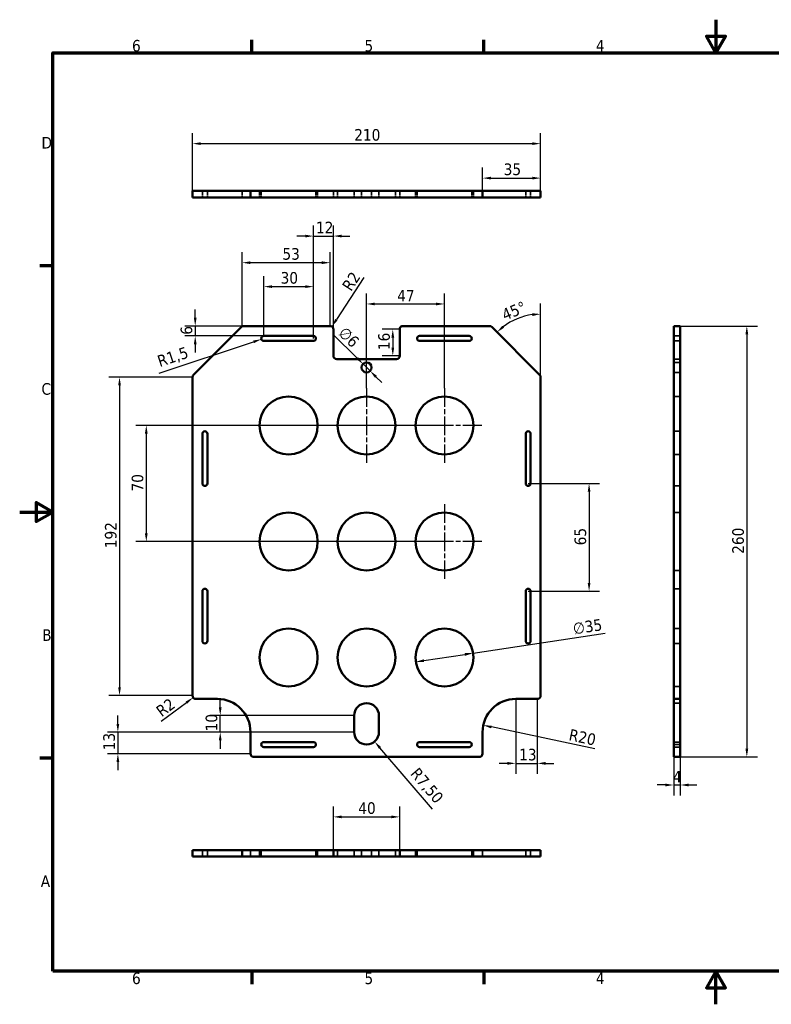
# Model space of a CAD drawing. Header units: millimetres. Extents: x 0 to 840, y 0 to 594.
# Tile 1 of 2: x 0 to 453, y 0 to 594. Entities that reach past the tile are written whole.
import ezdxf

# ---------------------------------------------------------------- set-up
doc = ezdxf.new("R2010")
doc.units = ezdxf.units.MM
doc.header["$LTSCALE"] = 2
doc.linetypes.add('CHAIN', pattern=[0.3543, 0.2362, -0.0295, 0.0591, -0.0295])
doc.linetypes.add('DASHED', pattern=[0.2068, 0.1655, -0.0413])
for name, color, linetype, lineweight in [('Border (ISO)', 7, 'Continuous', 70), ('Center Mark (ISO)', 7, 'Continuous', 25), ('Dimension (ISO)', 7, 'Continuous', 25), ('Hidden (ISO)', 7, 'DASHED', 35), ('Visible (ISO)', 7, 'Continuous', 50)]:
    doc.layers.add(name, color=color, linetype=linetype, lineweight=lineweight)
doc.styles.add('Note Text (ISO)', font='tahoma.ttf')
doc.dimstyles.new('Default (ISO)', dxfattribs={"dimscale": 2, "dimtxt": 3.5, "dimasz": 2.5, "dimexe": 3.175, "dimexo": 0, "dimgap": 0.762, "dimtad": 1, "dimrnd": 1e-08, "dimzin": 0, "dimtxsty": 'Note Text (ISO)', "dimcen": 0.09, "dimdle": 10, "dimclrd": 256, "dimclre": 256, "dimclrt": 256, "dimazin": 0, "dimtfac": 1.001486, "dimtmove": 0, "dimatfit": 3, "dimfxl": 1, "dimtolj": 1, "dimtzin": 0, "dimlwd": -1, "dimlwe": -1, "dimarcsym": 0})

# ---------------------------------------------------------------- blocks, each defined once
blk = doc.blocks.new('Borders Default Border')
at = {"layer": 'Border (ISO)'}
for p, q in [((70, 287), (70, 290.9)), ((140, 287), (140, 290.9)), ((10, 222.75), (6.1, 222.75)), ((10, 74.25), (6.1, 74.25)), ((70, 10), (70, 6.1)), ((140, 10), (140, 6.1))]:
    blk.add_line(p, q, dxfattribs=at)
at = {"layer": 'Border (ISO)', "flags": 128}
for points in [[(210, 297), (210, 287), (207.11, 292), (212.89, 292), (210, 287)], [(10, 10), (10, 287), (410, 287), (410, 10), (10, 10)], [(0, 148.5), (10, 148.5), (5, 151.39), (5, 145.61), (10, 148.5)], [(210, 0), (210, 10), (207.11, 5), (212.89, 5), (210, 10)]]:
    blk.add_lwpolyline(points, dxfattribs=at)
at = {"layer": 'Border (ISO)', "char_height": 3.5, "attachment_point": 7, "style": 'Note Text (ISO)'}
for s, insert in [('6', (33.88, 287.33)), ('5', (103.98, 287.33)), ('4', (173.78, 287.4)), ('D', (6.57, 258.13)), ('C', (6.56, 183.81)), ('B', (6.78, 109.63)), ('A', (6.36, 35.38)), ('6', (33.88, 6.03)), ('5', (103.98, 6.03)), ('4', (173.78, 6.1))]:
    blk.add_mtext(s, dxfattribs=dict(at, insert=insert))
blk = doc.blocks.new('*D6')
at = {"layer": 'Defpoints', "color": 0}
for p in [(314.22, 498.43), (279.22, 490.69), (314.22, 490.69)]:
    blk.add_point(p, dxfattribs=at)
at = {"layer": 'Dimension (ISO)'}
for p, q in [((279.22, 490.69), (279.22, 504.78)), ((314.22, 490.69), (314.22, 504.78)), ((284.22, 498.43), (309.22, 498.43))]:
    blk.add_line(p, q, dxfattribs=at)
for points in [[(284.22, 499.26), (284.22, 497.6), (279.22, 498.43)], [(309.22, 499.26), (309.22, 497.6), (314.22, 498.43)]]:
    blk.add_solid(points, dxfattribs=at)
at = {"layer": 'Dimension (ISO)', "insert": (291.95, 507.25), "char_height": 7, "attachment_point": 1, "style": 'Note Text (ISO)'}
blk.add_mtext('\\A1;35', dxfattribs=at)
blk = doc.blocks.new('*D7')
at = {"layer": 'Defpoints', "color": 0}
for p in [(314.22, 519.22), (104.22, 490.69), (314.22, 490.69)]:
    blk.add_point(p, dxfattribs=at)
at = {"layer": 'Dimension (ISO)'}
for p, q in [((104.22, 490.69), (104.22, 525.57)), ((314.22, 490.69), (314.22, 525.57)), ((109.22, 519.22), (309.22, 519.22))]:
    blk.add_line(p, q, dxfattribs=at)
for points in [[(109.22, 520.05), (109.22, 518.39), (104.22, 519.22)], [(309.22, 520.05), (309.22, 518.39), (314.22, 519.22)]]:
    blk.add_solid(points, dxfattribs=at)
at = {"layer": 'Dimension (ISO)', "insert": (201.79, 528.04), "char_height": 7, "attachment_point": 1, "style": 'Note Text (ISO)'}
blk.add_mtext('\\A1;210', dxfattribs=at)
blk = doc.blocks.new('*D8')
at = {"layer": 'Defpoints', "color": 0}
for p in [(304.59, 415.13), (313.64, 379.78), (314.22, 379.22), (314.22, 379.2)]:
    blk.add_point(p, dxfattribs=at)
at = {"layer": 'Dimension (ISO)'}
blk.add_line((314.22, 379.22), (314.22, 422.74), dxfattribs=at)
blk.add_arc((314.22, 379.2), 37.19, 97.70793, 127.29207, dxfattribs=at)
for points in [[(309.18, 416.89), (309.29, 415.23), (314.22, 416.39)], [(292.23, 408.16), (291.14, 409.42), (287.92, 405.5)]]:
    blk.add_solid(points, dxfattribs=at)
at = {"layer": 'Dimension (ISO)', "insert": (290.03, 418.82), "char_height": 7, "attachment_point": 1, "rotation": 22.5, "style": 'Note Text (ISO)'}
blk.add_mtext('\\A1;45°', dxfattribs=at)
blk = doc.blocks.new('*D9')
at = {"layer": 'Defpoints', "color": 0}
for p in [(279.65, 168.33), (299.22, 164.2)]:
    blk.add_point(p, dxfattribs=at)
at = {"layer": 'Dimension (ISO)'}
blk.add_line((346.96, 154.11), (284.55, 167.3), dxfattribs=at)
blk.add_solid([(284.72, 168.11), (284.37, 166.48), (279.65, 168.33)], dxfattribs=at)
at = {"layer": 'Dimension (ISO)', "insert": (332.24, 166.23), "char_height": 7, "attachment_point": 1, "rotation": 348.06692, "style": 'Note Text (ISO)'}
blk.add_mtext('\\A1;R20', dxfattribs=at)
blk = doc.blocks.new('*D10')
at = {"layer": 'Defpoints', "color": 0}
for p in [(104.22, 378.37), (60.22, 186.2), (104.22, 186.2)]:
    blk.add_point(p, dxfattribs=at)
at = {"layer": 'Dimension (ISO)'}
for p, q in [((104.22, 378.37), (53.87, 378.37)), ((60.22, 373.37), (60.22, 191.2)), ((104.22, 186.2), (53.87, 186.2))]:
    blk.add_line(p, q, dxfattribs=at)
for points in [[(59.39, 373.37), (61.05, 373.37), (60.22, 378.37)], [(59.39, 191.2), (61.05, 191.2), (60.22, 186.2)]]:
    blk.add_solid(points, dxfattribs=at)
at = {"layer": 'Dimension (ISO)', "insert": (51.42, 275.14), "char_height": 7, "attachment_point": 1, "rotation": 90, "style": 'Note Text (ISO)'}
blk.add_mtext('\\A1;192', dxfattribs=at)
blk = doc.blocks.new('*D11')
at = {"layer": 'Defpoints', "color": 0}
for p in [(134.22, 409.2), (105.88, 403.2), (147.22, 403.2)]:
    blk.add_point(p, dxfattribs=at)
at = {"layer": 'Dimension (ISO)'}
for p, q in [((105.88, 414.2), (105.88, 419.2)), ((134.22, 409.2), (99.53, 409.2)), ((105.88, 409.2), (105.88, 403.2)), ((147.22, 403.2), (99.53, 403.2)), ((105.88, 398.2), (105.88, 393.2))]:
    blk.add_line(p, q, dxfattribs=at)
for points in [[(105.05, 414.2), (106.72, 414.2), (105.88, 409.2)], [(105.05, 398.2), (106.72, 398.2), (105.88, 403.2)]]:
    blk.add_solid(points, dxfattribs=at)
at = {"layer": 'Dimension (ISO)', "insert": (97.08, 403.93), "char_height": 7, "attachment_point": 1, "rotation": 90, "style": 'Note Text (ISO)'}
blk.add_mtext('\\A1;6', dxfattribs=at)
blk = doc.blocks.new('*D12')
at = {"layer": 'Defpoints', "color": 0}
for p in [(104.61, 185.01), (106.22, 186.2)]:
    blk.add_point(p, dxfattribs=at)
at = {"layer": 'Dimension (ISO)'}
blk.add_line((85.4, 170.77), (100.6, 182.03), dxfattribs=at)
blk.add_solid([(100.1, 182.7), (101.09, 181.36), (104.61, 185.01)], dxfattribs=at)
at = {"layer": 'Dimension (ISO)', "insert": (81.47, 178.65), "char_height": 7, "attachment_point": 1, "rotation": 36.53536, "style": 'Note Text (ISO)'}
blk.add_mtext('\\A1;R2', dxfattribs=at)
blk = doc.blocks.new('*D13')
at = {"layer": 'Defpoints', "color": 0}
for p in [(256.22, 349.2), (76.36, 279.2), (256.22, 279.2)]:
    blk.add_point(p, dxfattribs=at)
at = {"layer": 'Dimension (ISO)'}
for p, q in [((256.22, 349.2), (70.01, 349.2)), ((76.36, 344.2), (76.36, 284.2)), ((256.22, 279.2), (70.01, 279.2))]:
    blk.add_line(p, q, dxfattribs=at)
for points in [[(75.52, 344.2), (77.19, 344.2), (76.36, 349.2)], [(75.52, 284.2), (77.19, 284.2), (76.36, 279.2)]]:
    blk.add_solid(points, dxfattribs=at)
at = {"layer": 'Dimension (ISO)', "insert": (67.55, 309.37), "char_height": 7, "attachment_point": 1, "rotation": 90, "style": 'Note Text (ISO)'}
blk.add_mtext('\\A1;70', dxfattribs=at)
blk = doc.blocks.new('*D14')
at = {"layer": 'Defpoints', "color": 0}
for p in [(229.22, 113.07), (189.22, 93.07), (229.22, 93.07)]:
    blk.add_point(p, dxfattribs=at)
at = {"layer": 'Dimension (ISO)'}
for p, q in [((189.22, 93.07), (189.22, 119.42)), ((229.22, 93.07), (229.22, 119.42)), ((194.22, 113.07), (224.22, 113.07))]:
    blk.add_line(p, q, dxfattribs=at)
for points in [[(194.22, 113.9), (194.22, 112.24), (189.22, 113.07)], [(224.22, 113.9), (224.22, 112.24), (229.22, 113.07)]]:
    blk.add_solid(points, dxfattribs=at)
at = {"layer": 'Dimension (ISO)', "insert": (204.25, 121.88), "char_height": 7, "attachment_point": 1, "style": 'Note Text (ISO)'}
blk.add_mtext('\\A1;40', dxfattribs=at)
blk = doc.blocks.new('*D15')
at = {"layer": 'Defpoints', "color": 0}
for p in [(134.22, 447.4), (134.22, 409.2), (187.22, 409.2)]:
    blk.add_point(p, dxfattribs=at)
at = {"layer": 'Dimension (ISO)'}
for p, q in [((134.22, 409.2), (134.22, 453.75)), ((187.22, 409.2), (187.22, 453.75)), ((182.22, 447.4), (139.22, 447.4))]:
    blk.add_line(p, q, dxfattribs=at)
for points in [[(139.22, 448.23), (139.22, 446.57), (134.22, 447.4)], [(182.22, 448.23), (182.22, 446.57), (187.22, 447.4)]]:
    blk.add_solid(points, dxfattribs=at)
at = {"layer": 'Dimension (ISO)', "insert": (158.48, 456.21), "char_height": 7, "attachment_point": 1, "style": 'Note Text (ISO)'}
blk.add_mtext('\\A1;53', dxfattribs=at)
blk = doc.blocks.new('*D16')
at = {"layer": 'Defpoints', "color": 0}
for p in [(187.22, 407.2), (188.31, 408.87)]:
    blk.add_point(p, dxfattribs=at)
at = {"layer": 'Dimension (ISO)'}
blk.add_line((207.62, 438.51), (191.04, 413.06), dxfattribs=at)
blk.add_solid([(190.34, 413.52), (191.74, 412.61), (188.31, 408.87)], dxfattribs=at)
at = {"layer": 'Dimension (ISO)', "insert": (194.01, 433.5), "char_height": 7, "attachment_point": 1, "rotation": 56.91976, "style": 'Note Text (ISO)'}
blk.add_mtext('\\A1;R2', dxfattribs=at)
blk = doc.blocks.new('*D17')
at = {"layer": 'Defpoints', "color": 0}
for p in [(229.22, 407.2), (225.06, 391.2), (229.22, 391.2)]:
    blk.add_point(p, dxfattribs=at)
at = {"layer": 'Dimension (ISO)'}
for p, q in [((229.22, 407.2), (218.71, 407.2)), ((225.06, 402.2), (225.06, 396.2)), ((229.22, 391.2), (218.71, 391.2))]:
    blk.add_line(p, q, dxfattribs=at)
for points in [[(224.23, 402.2), (225.9, 402.2), (225.06, 407.2)], [(224.23, 396.2), (225.9, 396.2), (225.06, 391.2)]]:
    blk.add_solid(points, dxfattribs=at)
at = {"layer": 'Dimension (ISO)', "insert": (216.26, 394.63), "char_height": 7, "attachment_point": 1, "rotation": 90, "style": 'Note Text (ISO)'}
blk.add_mtext('\\A1;16', dxfattribs=at)
blk = doc.blocks.new('*D18')
at = {"layer": 'Defpoints', "color": 0}
for p in [(207.09, 386.31), (211.35, 382.09)]:
    blk.add_point(p, dxfattribs=at)
at = {"layer": 'Dimension (ISO)'}
for p, q in [((203.54, 389.83), (189.18, 404.04)), ((211.35, 382.09), (207.09, 386.31)), ((214.91, 378.57), (218.46, 375.05))]:
    blk.add_line(p, q, dxfattribs=at)
for points in [[(204.12, 390.42), (202.95, 389.23), (207.09, 386.31)], [(215.49, 379.16), (214.32, 377.98), (211.35, 382.09)]]:
    blk.add_solid(points, dxfattribs=at)
at = {"layer": 'Dimension (ISO)', "insert": (196.64, 409.41), "char_height": 7, "attachment_point": 1, "rotation": 315.28056, "style": 'Note Text (ISO)'}
blk.add_mtext('\\A1;∅6', dxfattribs=at)
blk = doc.blocks.new('*D19')
at = {"layer": 'Defpoints', "color": 0}
for p in [(256.22, 422.49), (209.22, 371.7), (256.22, 371.7)]:
    blk.add_point(p, dxfattribs=at)
at = {"layer": 'Dimension (ISO)'}
for p, q in [((209.22, 371.7), (209.22, 428.84)), ((256.22, 371.7), (256.22, 428.84)), ((214.22, 422.49), (251.22, 422.49))]:
    blk.add_line(p, q, dxfattribs=at)
for points in [[(214.22, 423.32), (214.22, 421.66), (209.22, 422.49)], [(251.22, 423.32), (251.22, 421.66), (256.22, 422.49)]]:
    blk.add_solid(points, dxfattribs=at)
at = {"layer": 'Dimension (ISO)', "insert": (227.73, 431.01), "char_height": 7, "attachment_point": 1, "style": 'Note Text (ISO)'}
blk.add_mtext('\\A1;47', dxfattribs=at)
blk = doc.blocks.new('*D20')
at = {"layer": 'Defpoints', "color": 0}
for p in [(139.22, 164.2), (59.22, 151.2), (139.22, 151.2)]:
    blk.add_point(p, dxfattribs=at)
at = {"layer": 'Dimension (ISO)'}
for p, q in [((59.22, 169.2), (59.22, 174.2)), ((139.22, 164.2), (52.87, 164.2)), ((59.22, 164.2), (59.22, 151.2)), ((139.22, 151.2), (52.87, 151.2)), ((59.22, 146.2), (59.22, 141.2))]:
    blk.add_line(p, q, dxfattribs=at)
for points in [[(58.39, 169.2), (60.05, 169.2), (59.22, 164.2)], [(58.39, 146.2), (60.05, 146.2), (59.22, 151.2)]]:
    blk.add_solid(points, dxfattribs=at)
at = {"layer": 'Dimension (ISO)', "insert": (50.41, 153.25), "char_height": 7, "attachment_point": 1, "rotation": 90, "style": 'Note Text (ISO)'}
blk.add_mtext('\\A1;13', dxfattribs=at)
blk = doc.blocks.new('*D21')
at = {"layer": 'Defpoints', "color": 0}
for p in [(299.22, 184.2), (312.22, 184.2), (312.22, 145.35)]:
    blk.add_point(p, dxfattribs=at)
at = {"layer": 'Dimension (ISO)'}
for p, q in [((299.22, 184.2), (299.22, 139)), ((312.22, 184.2), (312.22, 139)), ((294.22, 145.35), (289.22, 145.35)), ((299.22, 145.35), (312.22, 145.35)), ((317.22, 145.35), (322.22, 145.35))]:
    blk.add_line(p, q, dxfattribs=at)
for points in [[(294.22, 146.19), (294.22, 144.52), (299.22, 145.35)], [(317.22, 146.19), (317.22, 144.52), (312.22, 145.35)]]:
    blk.add_solid(points, dxfattribs=at)
at = {"layer": 'Dimension (ISO)', "insert": (301.27, 154.17), "char_height": 7, "attachment_point": 1, "style": 'Note Text (ISO)'}
blk.add_mtext('\\A1;13', dxfattribs=at)
blk = doc.blocks.new('*D22')
at = {"layer": 'Defpoints', "color": 0}
for p in [(398.49, 409.2), (398.49, 149.2), (438.63, 149.2)]:
    blk.add_point(p, dxfattribs=at)
at = {"layer": 'Dimension (ISO)'}
for p, q in [((398.49, 409.2), (444.98, 409.2)), ((438.63, 404.2), (438.63, 154.2)), ((398.49, 149.2), (444.98, 149.2))]:
    blk.add_line(p, q, dxfattribs=at)
for points in [[(437.8, 404.2), (439.47, 404.2), (438.63, 409.2)], [(437.8, 154.2), (439.47, 154.2), (438.63, 149.2)]]:
    blk.add_solid(points, dxfattribs=at)
at = {"layer": 'Dimension (ISO)', "insert": (429.82, 271.77), "char_height": 7, "attachment_point": 1, "rotation": 90, "style": 'Note Text (ISO)'}
blk.add_mtext('\\A1;260', dxfattribs=at)
blk = doc.blocks.new('*D23')
at = {"layer": 'Defpoints', "color": 0}
for p in [(394.49, 149.2), (398.49, 149.2), (398.49, 132.31)]:
    blk.add_point(p, dxfattribs=at)
at = {"layer": 'Dimension (ISO)'}
for p, q in [((394.49, 149.2), (394.49, 125.96)), ((398.49, 149.2), (398.49, 125.96)), ((389.49, 132.31), (384.49, 132.31)), ((394.49, 132.31), (398.49, 132.31)), ((403.49, 132.31), (408.49, 132.31))]:
    blk.add_line(p, q, dxfattribs=at)
for points in [[(389.49, 133.14), (389.49, 131.47), (394.49, 132.31)], [(403.49, 133.14), (403.49, 131.47), (398.49, 132.31)]]:
    blk.add_solid(points, dxfattribs=at)
at = {"layer": 'Dimension (ISO)', "insert": (394.08, 140.83), "char_height": 7, "attachment_point": 1, "style": 'Note Text (ISO)'}
blk.add_mtext('\\A1;4', dxfattribs=at)
blk = doc.blocks.new('*D24')
at = {"layer": 'Defpoints', "color": 0}
for p in [(177.22, 432.95), (147.22, 403.2), (177.22, 403.2)]:
    blk.add_point(p, dxfattribs=at)
at = {"layer": 'Dimension (ISO)'}
for p, q in [((147.22, 403.2), (147.22, 439.3)), ((177.22, 403.2), (177.22, 439.3)), ((152.22, 432.95), (172.22, 432.95))]:
    blk.add_line(p, q, dxfattribs=at)
for points in [[(152.22, 433.78), (152.22, 432.12), (147.22, 432.95)], [(172.22, 433.78), (172.22, 432.12), (177.22, 432.95)]]:
    blk.add_solid(points, dxfattribs=at)
at = {"layer": 'Dimension (ISO)', "insert": (157.39, 441.77), "char_height": 7, "attachment_point": 1, "style": 'Note Text (ISO)'}
blk.add_mtext('\\A1;30', dxfattribs=at)
blk = doc.blocks.new('*D25')
at = {"layer": 'Defpoints', "color": 0}
for p in [(145.8, 401.23), (147.22, 401.7)]:
    blk.add_point(p, dxfattribs=at)
at = {"layer": 'Dimension (ISO)'}
blk.add_line((84.07, 380.79), (141.05, 399.65), dxfattribs=at)
blk.add_solid([(140.79, 400.45), (141.31, 398.86), (145.8, 401.23)], dxfattribs=at)
at = {"layer": 'Dimension (ISO)', "insert": (82.29, 391.03), "char_height": 7, "attachment_point": 1, "rotation": 18.3208, "style": 'Note Text (ISO)'}
blk.add_mtext('\\A1;R1,5', dxfattribs=at)
blk = doc.blocks.new('*D26')
at = {"layer": 'Defpoints', "color": 0}
for p in [(189.22, 463.46), (189.22, 407.2), (177.22, 401.7)]:
    blk.add_point(p, dxfattribs=at)
at = {"layer": 'Dimension (ISO)'}
for p, q in [((177.22, 401.7), (177.22, 469.81)), ((189.22, 407.2), (189.22, 469.81)), ((172.22, 463.46), (167.22, 463.46)), ((177.22, 463.46), (189.22, 463.46)), ((194.22, 463.46), (199.22, 463.46))]:
    blk.add_line(p, q, dxfattribs=at)
for points in [[(172.22, 464.3), (172.22, 462.63), (177.22, 463.46)], [(194.22, 464.3), (194.22, 462.63), (189.22, 463.46)]]:
    blk.add_solid(points, dxfattribs=at)
at = {"layer": 'Dimension (ISO)', "insert": (178.71, 472.13), "char_height": 7, "attachment_point": 1, "style": 'Note Text (ISO)'}
blk.add_mtext('\\A1;12', dxfattribs=at)
blk = doc.blocks.new('*D27')
at = {"layer": 'Defpoints', "color": 0}
for p in [(120.97, 174.2), (201.72, 174.2), (201.72, 164.2)]:
    blk.add_point(p, dxfattribs=at)
at = {"layer": 'Dimension (ISO)'}
for p, q in [((120.97, 179.2), (120.97, 184.2)), ((201.72, 174.2), (114.62, 174.2)), ((120.97, 164.2), (120.97, 174.2)), ((201.72, 164.2), (114.62, 164.2)), ((120.97, 159.2), (120.97, 154.2))]:
    blk.add_line(p, q, dxfattribs=at)
for points in [[(120.13, 179.2), (121.8, 179.2), (120.97, 174.2)], [(120.13, 159.2), (121.8, 159.2), (120.97, 164.2)]]:
    blk.add_solid(points, dxfattribs=at)
at = {"layer": 'Dimension (ISO)', "insert": (112.16, 164.67), "char_height": 7, "attachment_point": 1, "rotation": 90, "style": 'Note Text (ISO)'}
blk.add_mtext('\\A1;10', dxfattribs=at)
blk = doc.blocks.new('*D28')
at = {"layer": 'Defpoints', "color": 0}
for p in [(209.22, 164.2), (214.09, 158.49)]:
    blk.add_point(p, dxfattribs=at)
at = {"layer": 'Dimension (ISO)'}
blk.add_line((248.92, 117.63), (217.33, 154.69), dxfattribs=at)
blk.add_solid([(217.97, 155.23), (216.7, 154.14), (214.09, 158.49)], dxfattribs=at)
at = {"layer": 'Dimension (ISO)', "insert": (240.57, 143.47), "char_height": 7, "attachment_point": 1, "rotation": 310.44694, "style": 'Note Text (ISO)'}
blk.add_mtext('\\A1;R7,50', dxfattribs=at)
blk = doc.blocks.new('*D29')
at = {"layer": 'Defpoints', "color": 0}
for p in [(306.72, 314.2), (306.72, 249.2), (343.47, 249.2)]:
    blk.add_point(p, dxfattribs=at)
at = {"layer": 'Dimension (ISO)'}
for p, q in [((306.72, 314.2), (349.82, 314.2)), ((343.47, 309.2), (343.47, 254.2)), ((306.72, 249.2), (349.82, 249.2))]:
    blk.add_line(p, q, dxfattribs=at)
for points in [[(342.63, 309.2), (344.3, 309.2), (343.47, 314.2)], [(342.63, 254.2), (344.3, 254.2), (343.47, 249.2)]]:
    blk.add_solid(points, dxfattribs=at)
at = {"layer": 'Dimension (ISO)', "insert": (334.66, 276.89), "char_height": 7, "attachment_point": 1, "rotation": 90, "style": 'Note Text (ISO)'}
blk.add_mtext('\\A1;65', dxfattribs=at)
blk = doc.blocks.new('*D30')
at = {"layer": 'Defpoints', "color": 0}
for p in [(273.52, 211.82), (238.92, 206.58)]:
    blk.add_point(p, dxfattribs=at)
at = {"layer": 'Dimension (ISO)'}
for p, q in [((273.52, 211.82), (353.1, 223.86)), ((243.86, 207.33), (268.58, 211.07))]:
    blk.add_line(p, q, dxfattribs=at)
for points in [[(243.74, 208.15), (243.99, 206.5), (238.92, 206.58)], [(268.46, 211.89), (268.71, 210.24), (273.52, 211.82)]]:
    blk.add_solid(points, dxfattribs=at)
at = {"layer": 'Dimension (ISO)', "insert": (333.22, 230.01), "char_height": 7, "attachment_point": 1, "rotation": 8.60409, "style": 'Note Text (ISO)'}
blk.add_mtext('\\A1;∅35', dxfattribs=at)

msp = doc.modelspace()

# ---------------------------------------------------------------- linework, layer by layer
at = {"layer": 'Center Mark (ISO)', "linetype": 'CHAIN', "ltscale": 23.990969}
for p, q in [((209.222, 371.698), (209.222, 326.698)), ((256.222, 371.698), (256.222, 326.698)), ((231.722, 349.198), (186.722, 349.198)), ((278.722, 349.198), (233.722, 349.198)), ((256.222, 301.698), (256.222, 256.698)), ((278.722, 279.198), (233.722, 279.198))]:
    msp.add_line(p, q, dxfattribs=at)
at = {"layer": 'Dimension (ISO)'}
msp.add_line((314.222, 378.369), (314.222, 379.198), dxfattribs=at)
at = {"layer": 'Hidden (ISO)', "ltscale": 3.807451}
for p, q in [((110.222, 490.688), (110.222, 486.688)), ((110.222, 490.688), (110.222, 486.688)), ((113.222, 490.688), (113.222, 486.688)), ((113.222, 490.688), (113.222, 486.688)), ((134.222, 486.688), (134.222, 490.688)), ((134.222, 486.688), (134.222, 490.688)), ((144.722, 490.688), (144.722, 486.688)), ((144.722, 490.688), (144.722, 486.688)), ((145.722, 490.688), (145.722, 486.688)), ((145.722, 490.688), (145.722, 486.688)), ((178.722, 490.688), (178.722, 486.688)), ((178.722, 490.688), (178.722, 486.688)), ((179.722, 490.688), (179.722, 486.688)), ((179.722, 490.688), (179.722, 486.688)), ((189.222, 486.688), (189.222, 490.688)), ((189.222, 486.688), (189.222, 490.688)), ((191.722, 490.688), (191.722, 486.688)), ((191.722, 490.688), (191.722, 486.688)), ((201.722, 486.688), (201.722, 490.688)), ((201.722, 486.688), (201.722, 490.688)), ((206.222, 486.688), (206.222, 490.688)), ((206.222, 486.688), (206.222, 490.688)), ((212.222, 486.688), (212.222, 490.688)), ((212.222, 486.688), (212.222, 490.688)), ((216.722, 486.688), (216.722, 490.688)), ((216.722, 486.688), (216.722, 490.688)), ((226.722, 490.688), (226.722, 486.688)), ((226.722, 490.688), (226.722, 486.688)), ((229.222, 486.688), (229.222, 490.688)), ((229.222, 486.688), (229.222, 490.688)), ((238.722, 490.688), (238.722, 486.688)), ((238.722, 490.688), (238.722, 486.688)), ((239.722, 490.688), (239.722, 486.688)), ((239.722, 490.688), (239.722, 486.688)), ((272.722, 490.688), (272.722, 486.688)), ((272.722, 490.688), (272.722, 486.688)), ((273.722, 490.688), (273.722, 486.688)), ((273.722, 490.688), (273.722, 486.688)), ((305.222, 490.688), (305.222, 486.688)), ((305.222, 490.688), (305.222, 486.688)), ((308.222, 490.688), (308.222, 486.688)), ((308.222, 490.688), (308.222, 486.688)), ((398.494, 403.198), (394.494, 403.198)), ((398.494, 400.198), (394.494, 400.198)), ((394.494, 389.198), (398.494, 389.198)), ((394.494, 387.198), (398.494, 387.198)), ((394.494, 381.198), (398.494, 381.198)), ((398.494, 366.698), (394.494, 366.698)), ((398.494, 345.698), (394.494, 345.698)), ((398.494, 331.698), (394.494, 331.698)), ((398.494, 312.698), (394.494, 312.698)), ((398.494, 296.698), (394.494, 296.698)), ((398.494, 261.698), (394.494, 261.698)), ((398.494, 250.698), (394.494, 250.698)), ((398.494, 226.698), (394.494, 226.698)), ((398.494, 217.698), (394.494, 217.698)), ((398.494, 191.698), (394.494, 191.698)), ((394.494, 181.698), (398.494, 181.698)), ((398.494, 158.198), (394.494, 158.198)), ((394.494, 156.698), (398.494, 156.698)), ((398.494, 155.198), (394.494, 155.198)), ((110.222, 89.07), (110.222, 93.07)), ((113.222, 89.07), (113.222, 93.07)), ((139.222, 93.07), (139.222, 89.07)), ((144.722, 89.07), (144.722, 93.07)), ((145.722, 89.07), (145.722, 93.07)), ((178.722, 89.07), (178.722, 93.07)), ((179.722, 89.07), (179.722, 93.07)), ((191.722, 89.07), (191.722, 93.07)), ((201.722, 93.07), (201.722, 89.07)), ((206.222, 93.07), (206.222, 89.07)), ((212.222, 93.07), (212.222, 89.07)), ((216.722, 93.07), (216.722, 89.07)), ((226.722, 89.07), (226.722, 93.07)), ((238.722, 89.07), (238.722, 93.07)), ((239.722, 89.07), (239.722, 93.07)), ((272.722, 89.07), (272.722, 93.07)), ((273.722, 89.07), (273.722, 93.07)), ((279.222, 93.07), (279.222, 89.07)), ((305.222, 89.07), (305.222, 93.07)), ((308.222, 89.07), (308.222, 93.07))]:
    msp.add_line(p, q, dxfattribs=at)
at = {"layer": 'Visible (ISO)'}
for p, q in [((106.222, 490.688), (104.222, 490.688)), ((104.222, 486.688), (104.222, 490.688)), ((106.222, 490.688), (104.222, 490.688)), ((104.222, 486.688), (104.222, 490.688)), ((106.222, 490.688), (119.222, 490.688)), ((106.222, 490.688), (119.222, 490.688)), ((119.222, 490.688), (139.222, 490.688)), ((119.222, 490.688), (139.222, 490.688)), ((141.222, 490.688), (139.222, 490.688)), ((139.222, 486.688), (139.222, 490.688)), ((141.222, 490.688), (139.222, 490.688)), ((139.222, 486.688), (139.222, 490.688)), ((141.222, 490.688), (277.222, 490.688)), ((141.222, 490.688), (277.222, 490.688)), ((279.222, 490.688), (277.222, 490.688)), ((279.222, 490.688), (277.222, 490.688)), ((279.222, 490.688), (299.222, 490.688)), ((279.222, 486.688), (279.222, 490.688)), ((279.222, 490.688), (299.222, 490.688)), ((279.222, 486.688), (279.222, 490.688)), ((299.222, 490.688), (312.222, 490.688)), ((299.222, 490.688), (312.222, 490.688)), ((314.222, 490.688), (312.222, 490.688)), ((314.222, 490.688), (312.222, 490.688)), ((314.222, 486.688), (314.222, 490.688)), ((314.222, 486.688), (314.222, 490.688)), ((106.222, 486.688), (104.222, 486.688)), ((106.222, 486.688), (104.222, 486.688)), ((106.222, 486.688), (119.222, 486.688)), ((106.222, 486.688), (119.222, 486.688)), ((119.222, 486.688), (139.222, 486.688)), ((119.222, 486.688), (139.222, 486.688)), ((141.222, 486.688), (139.222, 486.688)), ((141.222, 486.688), (139.222, 486.688)), ((141.222, 486.688), (277.222, 486.688)), ((141.222, 486.688), (277.222, 486.688)), ((279.222, 486.688), (277.222, 486.688)), ((279.222, 486.688), (277.222, 486.688)), ((279.222, 486.688), (299.222, 486.688)), ((279.222, 486.688), (299.222, 486.688)), ((299.222, 486.688), (312.222, 486.688)), ((299.222, 486.688), (312.222, 486.688)), ((314.222, 486.688), (312.222, 486.688)), ((314.222, 486.688), (312.222, 486.688)), ((134.222, 409.198), (104.807, 379.784)), ((187.222, 409.198), (134.222, 409.198)), ((189.222, 391.198), (189.222, 407.198)), ((229.222, 407.198), (229.222, 391.198)), ((283.393, 409.198), (231.222, 409.198)), ((313.636, 379.784), (284.807, 408.612)), ((394.494, 409.198), (398.494, 409.198)), ((394.494, 409.198), (394.494, 379.784)), ((398.494, 409.198), (398.494, 379.784)), ((147.222, 403.198), (177.222, 403.198)), ((177.222, 400.198), (147.222, 400.198)), ((241.222, 403.198), (271.222, 403.198)), ((271.222, 400.198), (241.222, 400.198)), ((227.222, 389.198), (191.222, 389.198)), ((104.222, 378.369), (104.222, 186.198)), ((314.222, 186.198), (314.222, 378.369)), ((394.494, 378.369), (394.494, 379.784)), ((394.494, 378.369), (394.494, 186.198)), ((398.494, 378.369), (398.494, 379.784)), ((398.494, 378.369), (398.494, 186.198)), ((110.222, 314.198), (110.222, 344.198)), ((113.222, 344.198), (113.222, 314.198)), ((305.222, 314.198), (305.222, 344.198)), ((308.222, 344.198), (308.222, 314.198)), ((110.222, 219.198), (110.222, 249.198)), ((113.222, 249.198), (113.222, 219.198)), ((305.222, 219.198), (305.222, 249.198)), ((308.222, 249.198), (308.222, 219.198)), ((106.222, 184.198), (119.222, 184.198)), ((299.222, 184.198), (312.222, 184.198)), ((394.494, 184.198), (394.494, 186.198)), ((394.494, 184.198), (394.494, 164.198)), ((394.494, 184.198), (398.494, 184.198)), ((398.494, 184.198), (398.494, 186.198)), ((398.494, 184.198), (398.494, 164.198)), ((201.722, 164.198), (201.722, 174.198)), ((216.722, 174.198), (216.722, 164.198)), ((139.222, 164.198), (139.222, 151.198)), ((279.222, 151.198), (279.222, 164.198)), ((394.494, 164.198), (394.494, 151.198)), ((398.494, 164.198), (398.494, 151.198)), ((147.222, 158.198), (177.222, 158.198)), ((177.222, 155.198), (147.222, 155.198)), ((241.222, 158.198), (271.222, 158.198)), ((271.222, 155.198), (241.222, 155.198)), ((141.222, 149.198), (277.222, 149.198)), ((394.494, 149.198), (394.494, 151.198)), ((394.494, 149.198), (398.494, 149.198)), ((398.494, 149.198), (398.494, 151.198)), ((104.222, 93.07), (104.222, 89.07)), ((104.222, 93.07), (104.807, 93.07)), ((134.222, 93.07), (104.807, 93.07)), ((187.222, 93.07), (134.222, 93.07)), ((134.222, 93.07), (134.222, 89.07)), ((187.222, 93.07), (189.222, 93.07)), ((189.222, 93.07), (189.222, 89.07)), ((191.222, 93.07), (189.222, 93.07)), ((227.222, 93.07), (191.222, 93.07)), ((229.222, 93.07), (227.222, 93.07)), ((229.222, 93.07), (229.222, 89.07)), ((229.222, 93.07), (231.222, 93.07)), ((283.393, 93.07), (231.222, 93.07)), ((283.393, 93.07), (284.807, 93.07)), ((313.636, 93.07), (284.807, 93.07)), ((313.636, 93.07), (314.222, 93.07)), ((314.222, 93.07), (314.222, 89.07)), ((104.222, 89.07), (104.807, 89.07)), ((134.222, 89.07), (104.807, 89.07)), ((187.222, 89.07), (134.222, 89.07)), ((187.222, 89.07), (189.222, 89.07)), ((191.222, 89.07), (189.222, 89.07)), ((227.222, 89.07), (191.222, 89.07)), ((229.222, 89.07), (227.222, 89.07)), ((229.222, 89.07), (231.222, 89.07)), ((283.393, 89.07), (231.222, 89.07)), ((283.393, 89.07), (284.807, 89.07)), ((313.636, 89.07), (284.807, 89.07)), ((313.636, 89.07), (314.222, 89.07))]:
    msp.add_line(p, q, dxfattribs=at)
for centre, radius in [((209.222, 384.198), 3), ((162.222, 349.198), 17.5), ((209.222, 349.198), 17.5), ((256.222, 349.198), 17.5), ((162.222, 279.198), 17.5), ((209.222, 279.198), 17.5), ((256.222, 279.198), 17.5), ((162.222, 209.198), 17.5), ((209.222, 209.198), 17.5), ((256.222, 209.198), 17.5)]:
    msp.add_circle(centre, radius, dxfattribs=at)
for centre, radius, start, end in [((187.222, 407.198), 2, 0, 90), ((231.222, 407.198), 2, 90, 180), ((283.393, 407.198), 2, 45, 90), ((147.222, 401.698), 1.5, 90, 270), ((177.222, 401.698), 1.5, 270, 90), ((241.222, 401.698), 1.5, 90, 270), ((271.222, 401.698), 1.5, 270, 90), ((191.222, 391.198), 2, 180, 270), ((227.222, 391.198), 2, 270, 0), ((106.222, 378.369), 2, 135, 180), ((312.222, 378.369), 2, 0, 45), ((111.722, 344.198), 1.5, 0, 180), ((306.722, 344.198), 1.5, 0, 180), ((111.722, 314.198), 1.5, 180, 0), ((306.722, 314.198), 1.5, 180, 0), ((111.722, 249.198), 1.5, 0, 180), ((306.722, 249.198), 1.5, 0, 180), ((111.722, 219.198), 1.5, 180, 0), ((306.722, 219.198), 1.5, 180, 0), ((106.222, 186.198), 2, 180, 270), ((119.222, 164.198), 20, 0, 90), ((299.222, 164.198), 20, 90, 180), ((312.222, 186.198), 2, 270, 0), ((209.222, 174.198), 7.5, 0, 180), ((209.222, 164.198), 7.5, 180, 0), ((147.222, 156.698), 1.5, 90, 270), ((177.222, 156.698), 1.5, 270, 90), ((241.222, 156.698), 1.5, 90, 270), ((271.222, 156.698), 1.5, 270, 90), ((141.222, 151.198), 2, 180, 270), ((277.222, 151.198), 2, 270, 0)]:
    msp.add_arc(centre, radius, start, end, dxfattribs=at)

# ---------------------------------------------------------------- block references
at = {"xscale": 2, "yscale": 2, "zscale": 2}
msp.add_blockref('Borders Default Border', (0, 0), dxfattribs=at)

# ---------------------------------------------------------------- dimensions: what is measured, and where the dimension line sits
at = {"layer": 'Dimension (ISO)'}
for base, p1, p2, override, picture, middle in [((314.222, 519.221), (104.222, 490.688), (314.222, 490.688), {"dimgap": 0.762, "dimdec": 0, "dimtol": 0, "dimlim": 0, "dimtp": 0, "dimtm": 0, "dimtdec": 2, "dimtofl": 0, "dimatfit": 1}, '*D7', (209.222, 519.221)), ((314.222, 498.431), (279.222, 490.688), (314.222, 490.688), {"dimgap": 0.762, "dimdec": 0, "dimtol": 0, "dimlim": 0, "dimtp": 0, "dimtm": 0, "dimtdec": 2, "dimtofl": 0, "dimatfit": 1}, '*D6', (296.722, 498.431)), ((189.222, 463.463), (177.222, 401.698), (189.222, 407.198), {"dimgap": 0.762, "dimdec": 0, "dimtol": 0, "dimlim": 0, "dimtp": 0, "dimtm": 0, "dimtdec": 2, "dimtofl": 1, "dimatfit": 1}, '*D26', (183.222, 463.463))]:
    dim = msp.add_linear_dim(base=base, p1=p1, p2=p2, dimstyle='Default (ISO)', override=override, dxfattribs=at)
    dim.commit()
    dim.dimension.update_dxf_attribs({"geometry": picture, "text_midpoint": middle, "dimtype": 160})
for base, p1, p2, angle, override, picture, middle in [((134.222, 447.399), (187.222, 409.198), (134.222, 409.198), 180, {"dimgap": 0.762, "dimdec": 0, "dimtol": 0, "dimlim": 0, "dimtp": 0, "dimtm": 0, "dimtdec": 2, "dimtofl": 0, "dimatfit": 1}, '*D15', (163.176, 447.399)), ((177.222, 432.95), (147.222, 403.198), (177.222, 403.198), 180, {"dimgap": 0.762, "dimdec": 0, "dimtol": 0, "dimlim": 0, "dimtp": 0, "dimtm": 0, "dimtdec": 2, "dimtofl": 0, "dimatfit": 1}, '*D24', (162.222, 432.95)), ((256.222, 422.49), (209.222, 371.698), (256.222, 371.698), 180, {"dimgap": 0.762, "dimdec": 0, "dimtol": 0, "dimlim": 0, "dimtp": 0, "dimtm": 0, "dimtdec": 2, "dimtofl": 0, "dimatfit": 1}, '*D19', (232.722, 422.49)), ((105.884, 403.198), (134.222, 409.198), (147.222, 403.198), 90, {"dimgap": 0.762, "dimdec": 0, "dimtol": 0, "dimlim": 0, "dimtp": 0, "dimtm": 0, "dimtdec": 2, "dimtofl": 1, "dimatfit": 1}, '*D11', (105.884, 406.198)), ((225.065, 391.198), (229.222, 407.198), (229.222, 391.198), 90, {"dimgap": 0.762, "dimdec": 0, "dimtol": 0, "dimlim": 0, "dimtp": 0, "dimtm": 0, "dimtdec": 2, "dimtofl": 0, "dimatfit": 1}, '*D17', (225.065, 399.198)), ((438.634, 149.198), (398.494, 409.198), (398.494, 149.198), 270, {"dimgap": 0.762, "dimdec": 0, "dimtol": 0, "dimlim": 0, "dimtp": 0, "dimtm": 0, "dimtdec": 2, "dimtofl": 0, "dimatfit": 1}, '*D22', (438.634, 279.198)), ((60.222, 186.198), (104.222, 378.369), (104.222, 186.198), 90, {"dimgap": 0.762, "dimdec": 0, "dimtol": 0, "dimlim": 0, "dimtp": 0, "dimtm": 0, "dimtdec": 2, "dimtofl": 0, "dimatfit": 1}, '*D10', (60.222, 282.284)), ((76.357, 279.198), (256.222, 349.198), (256.222, 279.198), 90, {"dimgap": 0.762, "dimdec": 0, "dimtol": 0, "dimlim": 0, "dimtp": 0, "dimtm": 0, "dimtdec": 2, "dimtofl": 0, "dimatfit": 1}, '*D13', (76.357, 314.198)), ((343.465, 249.198), (306.722, 314.198), (306.722, 249.198), 90, {"dimgap": 0.762, "dimdec": 0, "dimtol": 0, "dimlim": 0, "dimtp": 0, "dimtm": 0, "dimtdec": 2, "dimtofl": 0, "dimatfit": 1}, '*D29', (343.465, 281.698)), ((120.967, 174.198), (201.722, 164.198), (201.722, 174.198), 90, {"dimgap": 0.762, "dimdec": 0, "dimtol": 0, "dimlim": 0, "dimtp": 0, "dimtm": 0, "dimtdec": 2, "dimtofl": 1, "dimatfit": 1}, '*D27', (120.967, 169.198)), ((312.222, 145.354), (299.222, 184.198), (312.222, 184.198), 180, {"dimgap": 0.762, "dimdec": 0, "dimtol": 0, "dimlim": 0, "dimtp": 0, "dimtm": 0, "dimtdec": 2, "dimtofl": 1, "dimatfit": 1}, '*D21', (305.722, 145.354)), ((59.222, 151.198), (139.222, 164.198), (139.222, 151.198), 90, {"dimgap": 0.762, "dimdec": 0, "dimtol": 0, "dimlim": 0, "dimtp": 0, "dimtm": 0, "dimtdec": 2, "dimtofl": 1, "dimatfit": 1}, '*D20', (59.222, 157.698)), ((398.494, 132.306), (394.494, 149.198), (398.494, 149.198), 180, {"dimgap": 0.762, "dimdec": 0, "dimtol": 0, "dimlim": 0, "dimtp": 0, "dimtm": 0, "dimtdec": 2, "dimtofl": 1, "dimatfit": 1}, '*D23', (396.494, 132.306)), ((229.222, 113.07), (189.222, 93.07), (229.222, 93.07), 180, {"dimgap": 0.762, "dimdec": 0, "dimtol": 0, "dimlim": 0, "dimtp": 0, "dimtm": 0, "dimtdec": 2, "dimtofl": 0, "dimatfit": 1}, '*D14', (209.222, 113.07))]:
    dim = msp.add_linear_dim(base=base, p1=p1, p2=p2, angle=angle, dimstyle='Default (ISO)', override=override, dxfattribs=at)
    dim.commit()
    dim.dimension.update_dxf_attribs({"geometry": picture, "text_midpoint": middle, "dimtype": 160})
for center, mpoint, override, picture, middle in [((187.222, 407.198), (188.313, 408.874), {"dimgap": 0.762, "dimdec": 0, "dimlfac": 1, "dimcen": 0, "dimtol": 0, "dimlim": 0, "dimtp": 0, "dimtm": 0, "dimtdec": 2, "dimtofl": 0}, '*D16', (204.028, 432.998)), ((147.222, 401.698), (145.798, 401.226), {"dimgap": 0.762, "dimdec": 1, "dimlfac": 1, "dimcen": 0, "dimtol": 0, "dimlim": 0, "dimtp": 0, "dimtm": 0, "dimtdec": 2, "dimtofl": 0}, '*D25', (94.153, 384.126)), ((106.222, 186.198), (104.615, 185.007), {"dimgap": 0.762, "dimdec": 0, "dimlfac": 1, "dimcen": 0, "dimtol": 0, "dimlim": 0, "dimtp": 0, "dimtm": 0, "dimtdec": 2, "dimtofl": 0}, '*D12', (90.686, 174.687)), ((299.222, 164.198), (279.654, 168.333), {"dimgap": 0.762, "dimdec": 0, "dimlfac": 1, "dimcen": 0, "dimtol": 0, "dimlim": 0, "dimtp": 0, "dimtm": 0, "dimtdec": 2, "dimtofl": 0}, '*D9', (337.941, 156.015)), ((209.222, 164.198), (214.087, 158.49), {"dimgap": 0.762, "dimdec": 2, "dimlfac": 1, "dimcen": 0, "dimtol": 0, "dimlim": 0, "dimtp": 0, "dimtm": 0, "dimtdec": 2, "dimtofl": 0}, '*D28', (240.29, 127.753))]:
    dim = msp.add_radius_dim(center=center, mpoint=mpoint, dimstyle='Default (ISO)', override=override, dxfattribs=at)
    dim.commit()
    dim.dimension.update_dxf_attribs({"geometry": picture, "text_midpoint": middle, "dimtype": 164})
dim = msp.add_angular_dim_3p(base=(304.595, 415.125), center=(314.222, 379.198), p1=(314.222, 379.218), p2=(313.636, 379.784), dimstyle='Default (ISO)', override={"dimgap": 0.762, "dimse2": 1, "dimadec": 0, "dimtol": 0, "dimlim": 0, "dimtp": 0, "dimtm": 0, "dimtdec": 2}, dxfattribs=at)
dim.commit()
dim.dimension.update_dxf_attribs({"geometry": '*D8', "text_midpoint": (299.988, 413.561), "dimtype": 165})
for p1, p2, picture, middle in [((211.353, 382.087), (207.09, 386.309), '*D18', (194.584, 398.692)), ((238.919, 206.58), (273.525, 211.816), '*D30', (343.085, 222.341))]:
    dim = msp.add_diameter_dim_2p(p1=p1, p2=p2, dimstyle='Default (ISO)', override={"dimgap": 0.762, "dimdec": 0, "dimlfac": 1, "dimtol": 0, "dimlim": 0, "dimtp": 0, "dimtm": 0, "dimtdec": 2, "dimatfit": 2}, dxfattribs=at)
    dim.commit()
    dim.dimension.update_dxf_attribs({"geometry": picture, "text_midpoint": middle, "dimtype": 163})

doc.saveas('drawing.dxf')
